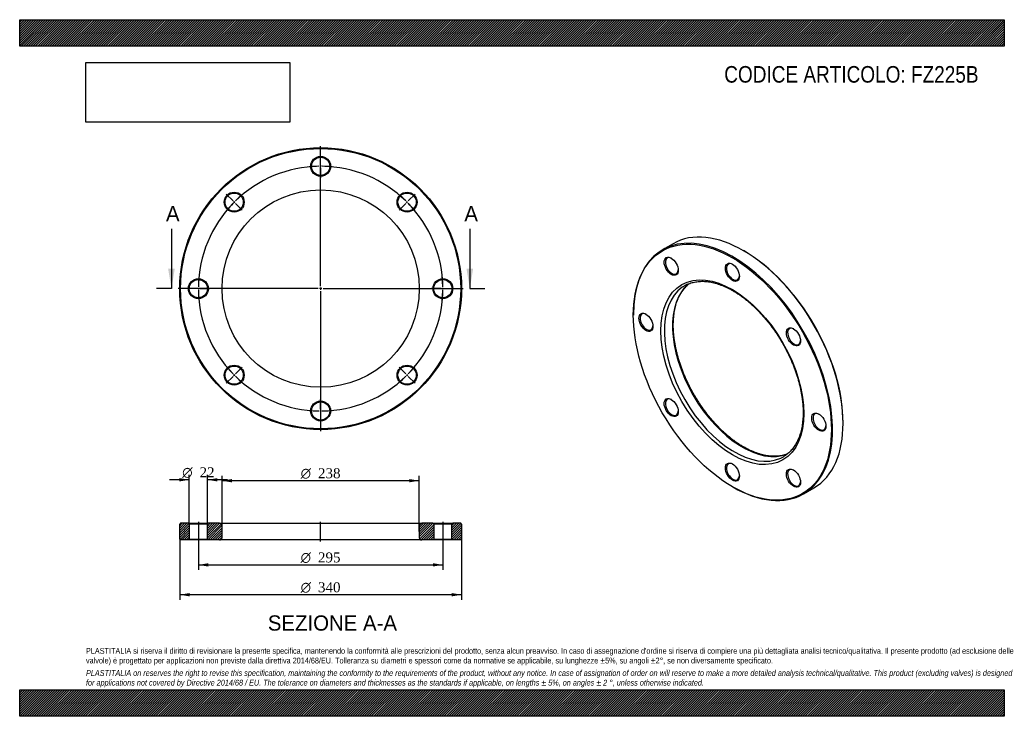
# Model space of a CAD drawing. Header units: millimetres. Extents: x 0 to 1188, y 0 to 840.
import ezdxf
from ezdxf.enums import TextEntityAlignment as Align
from ezdxf.lldxf.tags import DXFTag

# ---------------------------------------------------------------- set-up
doc = ezdxf.new("R2010")
doc.units = ezdxf.units.MM
doc.header["$LTSCALE"] = 4
for name, color, linetype in [('Default', 7, 'Continuous'), ('DV2_Default', 7, 'Continuous'), ('DV3_Default', 7, 'Continuous'), ('FZ225B', 7, 'Continuous')]:
    doc.layers.add(name, color=color, linetype=linetype)
doc.styles.add('SEACAD_Solid_Edge_ANSI', font='seans.ttf')
doc.styles.add('SEACAD_Solid_Edge_ANSI1_Symbols', font='semeca1.ttf')
doc.styles.add('SEACAD_Times_New_Roman', font='times.ttf')
tags = doc.linetypes.add('CENTER2', pattern=[28.575, 19.05, -3.175, 3.175, -3.175]).pattern_tags.tags
tags[10:11] = [DXFTag(74, 4), DXFTag(75, 0), DXFTag(340, '0'), DXFTag(46, 0.0), DXFTag(50, 0.0), DXFTag(44, 0.0), DXFTag(45, 0.0)]
tags[8:9] = [DXFTag(74, 4), DXFTag(75, 0), DXFTag(340, '0'), DXFTag(46, 0.0), DXFTag(50, 0.0), DXFTag(44, 0.0), DXFTag(45, 0.0)]
tags[6:7] = [DXFTag(74, 4), DXFTag(75, 0), DXFTag(340, '0'), DXFTag(46, 0.0), DXFTag(50, 0.0), DXFTag(44, 0.0), DXFTag(45, 0.0)]
tags[4:5] = [DXFTag(74, 4), DXFTag(75, 0), DXFTag(340, '0'), DXFTag(46, 0.0), DXFTag(50, 0.0), DXFTag(44, 0.0), DXFTag(45, 0.0)]
picture_1 = doc.add_image_def('image1.jpg', size_in_pixel=(4302, 1260))

# ---------------------------------------------------------------- blocks, each defined once
blk = doc.blocks.new('SE')
at = {"layer": 'FZ225B', "color": 7, "linetype": 'Continuous'}
for p, q in [((788.3, 569.9), (775.6, 562.6)), ((874, 561.1), (873.3, 561.5)), ((740.4, 484.7), (740.4, 483.9)), ((993.5, 353.3), (993.5, 354.1)), ((859.9, 276.9), (860.6, 276.5)), ((945.6, 268.1), (958.3, 275.5))]:
    blk.add_line(p, q, dxfattribs=at)
for centre, major_axis, start_param, end_param in [((873.3, 422.7), (-85, 147.2), 3.141593, 6.283185), ((860.6, 415.3), (85, -147.2), 0, 3.926991), ((874, 423.1), (84.5, -146.4), 0.785398, 2.356194), ((786.8, 543.1), (-5.5, 9.53), 0, 3.882511), ((786.8, 543.1), (-5.5, 9.53), 5.542267, 6.283185), ((860.6, 535.8), (-5.5, 9.53), 0, 3.882511), ((860.6, 535.8), (-5.5, 9.53), 5.542267, 6.283185), ((862, 416.2), (-59.5, 103.1), 0.053359, 3.088106), ((871.9, 421.9), (59.5, -103.1), 3.221497, 6.20245), ((862, 416.2), (-59.5, 103.1), 0, 0.053359), ((862, 416.2), (-59.5, 103.1), 6.233061, 6.283185), ((756.3, 475.6), (-5.5, 9.53), 0, 3.882511), ((756.3, 475.6), (-5.5, 9.53), 5.542267, 6.283185), ((934.3, 457.9), (-5.5, 9.53), 0, 3.882511), ((934.3, 457.9), (-5.5, 9.53), 5.542267, 6.283185), ((786.8, 372.8), (-5.5, 9.53), 0, 3.882511), ((786.8, 372.8), (-5.5, 9.53), 5.542267, 6.283185), ((964.9, 355.1), (-5.5, 9.53), 0, 3.882511), ((964.9, 355.1), (-5.5, 9.53), 5.542267, 6.283185), ((862, 416.2), (-59.5, 103.1), 3.088106, 3.19109), ((860.6, 294.9), (-5.5, 9.53), 0, 3.882511), ((860.6, 294.9), (-5.5, 9.53), 5.542267, 6.283185), ((934.3, 287.6), (-5.5, 9.53), 0, 3.882511), ((934.3, 287.6), (-5.5, 9.53), 5.542267, 6.283185), ((860.6, 415.3), (85, -147.2), 5.497787, 6.283185)]:
    blk.add_ellipse(centre, major_axis=major_axis, ratio=0.57735, start_param=start_param, end_param=end_param, dxfattribs=at)
for centre, major_axis in [((859.9, 414.9), (-84.5, 146.4)), ((786.1, 542.7), (6, -10.4)), ((859.9, 535.4), (6, -10.4)), ((859.9, 414.9), (61, -105.7)), ((755.6, 475.1), (6, -10.4)), ((933.6, 457.5), (6, -10.4)), ((786.1, 372.3), (6, -10.4)), ((964.2, 354.7), (6, -10.4)), ((859.9, 294.5), (6, -10.4)), ((933.6, 287.2), (6, -10.4))]:
    blk.add_ellipse(centre, major_axis=major_axis, ratio=0.57735, dxfattribs=at)
for points, knots in [([(805.4, 520.7), (805.6, 520.8), (806.6, 521.3), (808.6, 522.1), (811.3, 523), (814.2, 523.6), (817.1, 524.1), (820.1, 524.4), (823.1, 524.6), (826.2, 524.5), (829.4, 524.2), (832.7, 523.8), (836, 523.1), (839.3, 522.3), (842.7, 521.3), (846.1, 520.1), (849.6, 518.7), (853.1, 517.1), (856.6, 515.4), (860.1, 513.4), (863.6, 511.3), (867.1, 509.1), (870.6, 506.7), (874.1, 504.1), (877.6, 501.3), (881, 498.4), (884.4, 495.4), (887.8, 492.2), (891.1, 488.9), (894.4, 485.4), (897.6, 481.8), (900.8, 478.1), (903.9, 474.3), (906.9, 470.4), (909.8, 466.4), (912.7, 462.3), (915.4, 458.1), (918.1, 453.8), (920.6, 449.5), (923.1, 445.1), (925.4, 440.7), (927.7, 436.2), (929.8, 431.7), (931.8, 427.1), (933.6, 422.6), (935.4, 418), (937, 413.4), (938.4, 408.8), (939.8, 404.2), (941, 399.7), (942, 395.2), (942.9, 390.7), (943.7, 386.3), (944.3, 381.9), (944.8, 377.6), (945.1, 373.4), (945.3, 369.2), (945.3, 365.1), (945.2, 361.2), (944.9, 357.3), (944.5, 353.5), (944, 349.9), (943.3, 346.3), (942.4, 342.9), (941.5, 339.6), (940.3, 336.5), (939.1, 333.5), (937.7, 330.6), (936.2, 327.9), (934.6, 325.3), (932.8, 322.9), (930.9, 320.7), (928.9, 318.6), (926.8, 316.8), (925.2, 315.5), (924.3, 314.9), (924.2, 314.8)], [0, 0, 0, 0, 0.003064, 0.017217, 0.031348, 0.045444, 0.059498, 0.073506, 0.087468, 0.101386, 0.115266, 0.129112, 0.142931, 0.156728, 0.170509, 0.184277, 0.198037, 0.211792, 0.225545, 0.239297, 0.253049, 0.266802, 0.280558, 0.294317, 0.30808, 0.321846, 0.335616, 0.34939, 0.363167, 0.376947, 0.39073, 0.404516, 0.418305, 0.432096, 0.445889, 0.459683, 0.473478, 0.487275, 0.501071, 0.514868, 0.528665, 0.542461, 0.556256, 0.57005, 0.583841, 0.597631, 0.611419, 0.625203, 0.638985, 0.652763, 0.666538, 0.680309, 0.694075, 0.707838, 0.721596, 0.73535, 0.7491, 0.762847, 0.77659, 0.790332, 0.804073, 0.817814, 0.831558, 0.845307, 0.859065, 0.872835, 0.886622, 0.900432, 0.91427, 0.928142, 0.942054, 0.956011, 0.970016, 0.984067, 0.998162, 1, 1, 1, 1]), ([(873.4, 324.9), (872.7, 325.2), (871.1, 326.2), (868, 328.1), (864.5, 330.5), (861, 333), (857.6, 335.7), (854.1, 338.6), (850.7, 341.6), (847.3, 344.7), (843.9, 348), (840.7, 351.4), (837.4, 354.9), (834.2, 358.6), (831.1, 362.3), (828.1, 366.2), (825.1, 370.2), (822.2, 374.3), (819.5, 378.4), (816.8, 382.7), (814.2, 387), (811.7, 391.3), (809.3, 395.8), (807, 400.2), (804.9, 404.8), (802.8, 409.3), (800.9, 413.9), (799.2, 418.4), (797.5, 423), (796, 427.6), (794.6, 432.2), (793.4, 436.7), (792.3, 441.2), (791.3, 445.7), (790.5, 450.2), (789.8, 454.6), (789.3, 458.9), (788.9, 463.2), (788.7, 467.3), (788.6, 471.4), (788.7, 475.5), (788.9, 479.4), (789.3, 483.2), (789.8, 486.9), (790.4, 490.5), (791.2, 493.9), (792.1, 497.3), (793.2, 500.5), (794.4, 503.5), (795.7, 506.4), (797.2, 509.2), (798.7, 511.8), (800.5, 514.2), (802.3, 516.5), (804.3, 518.7), (806.1, 520.3), (807.2, 521.3), (807.7, 521.7)], [0, 0, 0, 0, 0.0095358, 0.0276973, 0.0458634, 0.0640333, 0.0822076, 0.1003866, 0.1185704, 0.1367591, 0.1549525, 0.1731503, 0.1913523, 0.2095581, 0.2277674, 0.2459797, 0.2641946, 0.2824117, 0.3006305, 0.3188506, 0.3370715, 0.3552928, 0.3735139, 0.3917343, 0.4099535, 0.4281711, 0.4463866, 0.4645995, 0.4828094, 0.5010159, 0.5192185, 0.5374167, 0.5556103, 0.5737989, 0.5919822, 0.61016, 0.6283321, 0.6464987, 0.6646599, 0.6828162, 0.7009683, 0.7191173, 0.7372648, 0.7554122, 0.7735618, 0.791717, 0.8098817, 0.828061, 0.8462606, 0.8644874, 0.8827489, 0.9010529, 0.9194073, 0.9378187, 0.9562917, 0.9748274, 0.985844, 0.985844, 0.985844, 0.985844]), ([(926.3, 316.3), (925.6, 316.1), (924.1, 315.5), (921.6, 314.8), (918.7, 314.2), (915.8, 313.8), (912.8, 313.5), (909.7, 313.5), (906.6, 313.6), (903.4, 313.9), (900.1, 314.5), (896.8, 315.2), (893.4, 316.1), (890, 317.2), (886.6, 318.4), (883.1, 319.9), (879.6, 321.5), (876.3, 323.2), (874.4, 324.3), (873.4, 324.9)], [0.0499885, 0.0499885, 0.0499885, 0.0499885, 0.0911002, 0.1497581, 0.2082601, 0.2665788, 0.3247044, 0.3826408, 0.4404027, 0.4980112, 0.55549, 0.6128636, 0.6701546, 0.7273836, 0.7845684, 0.8417238, 0.8988617, 0.9559918, 1, 1, 1, 1])]:
    blk.add_open_spline(points, degree=3, knots=knots, dxfattribs=at)
blk = doc.blocks.new('SE1')
at = {"layer": 'Default', "color": 7, "linetype": 'CENTER2'}
for start, end in [(90.7769, 134.2231), (45.7769, 89.2231), (135.7769, 179.2231), (0.7769, 44.2231), (180.7769, 224.2231), (315.7769, 359.2231), (225.7769, 269.2231), (270.7769, 314.2231)]:
    blk.add_arc((363.1, 515.7), 147.5, start, end, dxfattribs=at)
at = {"layer": 'DV2_Default', "color": 7, "linetype": 'CENTER2'}
for p, q in [((363.1, 518.7), (363.1, 687.4)), ((363.1, 665.2), (363.1, 676.9)), ((363.1, 662.2), (363.1, 664.2)), ((363.1, 661.2), (363.1, 649.4)), ((257.4, 621.4), (249.1, 629.7)), ((468.8, 621.4), (477.1, 629.7)), ((259.5, 619.2), (258.1, 620.7)), ((260.2, 618.5), (268.5, 610.2)), ((466, 618.5), (457.7, 610.2)), ((466.7, 619.2), (468.1, 620.7)), ((360.1, 515.7), (191.4, 515.7)), ((213.6, 515.7), (201.9, 515.7)), ((216.6, 515.7), (214.6, 515.7)), ((217.6, 515.7), (229.4, 515.7)), ((364.6, 515.7), (361.6, 515.7)), ((363.1, 517.2), (363.1, 514.2)), ((363.1, 512.7), (363.1, 343.9)), ((366.1, 515.7), (534.9, 515.7)), ((508.6, 515.7), (496.9, 515.7)), ((508.6, 515.7), (497.9, 515.7)), ((509.6, 515.7), (511.6, 515.7)), ((509.6, 515.7), (511.6, 515.7)), ((512.6, 515.7), (523.4, 515.7)), ((512.6, 515.7), (524.4, 515.7)), ((260.2, 412.8), (268.5, 421.1)), ((466, 412.8), (457.7, 421.1)), ((257.4, 409.9), (249.1, 401.6)), ((259.5, 412.1), (258.1, 410.7)), ((466.7, 412.1), (468.1, 410.7)), ((468.8, 409.9), (477.1, 401.6)), ((363.1, 370.2), (363.1, 381.9)), ((363.1, 369.2), (363.1, 367.2)), ((363.1, 366.2), (363.1, 354.4))]:
    blk.add_line(p, q, dxfattribs=at)
for start, end in [(90.7769, 95.3411), (89.6116, 90.3884), (84.6589, 89.2231), (135.7769, 140.3411), (134.6116, 135.3884), (129.6589, 134.2231), (45.7769, 50.3411), (44.6116, 45.3884), (39.6589, 44.2231), (174.6589, 179.2231), (0.7769, 5.3411), (0.7769, 4.9527), (179.6116, 180.3884), (180.7769, 185.3411), (354.6589, 359.2231), (355.0473, 359.2231), (359.6116, 0.3884), (359.6116, 0.3884), (219.6589, 224.2231), (315.7769, 320.3411), (224.6116, 225.3884), (225.7769, 230.3411), (309.6589, 314.2231), (314.6116, 315.3884), (264.6589, 269.2231), (270.7769, 275.3411), (269.6116, 270.3884)]:
    blk.add_arc((363.1, 515.7), 147.5, start, end, dxfattribs=at)
at = {"layer": 'FZ225B', "color": 7, "linetype": 'Continuous'}
for centre, radius in [((363.1, 515.7), 170), ((363.1, 515.7), 169), ((363.1, 663.2), 12), ((363.1, 663.2), 11), ((363.1, 515.7), 119), ((258.8, 620), 12), ((258.8, 620), 11), ((467.4, 620), 12), ((467.4, 620), 11), ((215.6, 515.7), 12), ((215.6, 515.7), 11), ((510.6, 515.7), 12), ((510.6, 515.7), 11), ((258.8, 411.4), 12), ((258.8, 411.4), 11), ((467.4, 411.4), 12), ((467.4, 411.4), 11), ((363.1, 368.2), 12), ((363.1, 368.2), 11)]:
    blk.add_circle(centre, radius, dxfattribs=at)
blk = doc.blocks.new('SE3')
at = {"color": 7, "linetype": 'Continuous', "style": 'SEACAD_Solid_Edge_ANSI'}
blk.add_text('A', height=18.4, dxfattribs=at).set_placement((176.5, 615.3), align=Align.TOP_LEFT)
blk = doc.blocks.new('SE4')
at = {"color": 7, "linetype": 'Continuous', "style": 'SEACAD_Solid_Edge_ANSI'}
blk.add_text('A', height=18.4, dxfattribs=at).set_placement((536.5, 615.3), align=Align.TOP_LEFT)
blk = doc.blocks.new('SEANNOT_GROUP')
at = {"linetype": 'Continuous'}
blk.add_hatch(color=7, dxfattribs=at).paths.add_polyline_path([(179.1, 539.7), (183.1, 515.7), (187.1, 539.7)])
at = {"color": 7, "linetype": 'Continuous'}
blk.add_lwpolyline([(183.1, 587.7), (183.1, 515.7)], dxfattribs=at)
blk = doc.blocks.new('SEANNOT_GROUP1')
at = {"linetype": 'Continuous'}
blk.add_hatch(color=7, dxfattribs=at).paths.add_polyline_path([(539.1, 539.7), (543.1, 515.7), (547.1, 539.7)])
at = {"color": 7, "linetype": 'Continuous'}
blk.add_lwpolyline([(543.1, 587.7), (543.1, 515.7)], dxfattribs=at)
blk = doc.blocks.new('SE2')
at = {"layer": 'Default', "color": 7, "linetype": 'CENTER2'}
for p, q in [((183.1, 515.7), (165.1, 515.7)), ((543.1, 515.7), (561.1, 515.7))]:
    blk.add_line(p, q, dxfattribs=at)
at = {"layer": 'Default'}
for name in ['SE3', 'SE4', 'SEANNOT_GROUP', 'SEANNOT_GROUP1']:
    blk.add_blockref(name, (0, 0), dxfattribs=at)
blk = doc.blocks.new('SE5')
at = {"layer": 'FZ225B', "linetype": 'Continuous'}
h = blk.add_hatch(dxfattribs=at)
h.set_pattern_fill('LINE', scale=0.62992, angle=45, style=0)
h.paths.add_polyline_path([(203.6, 232.7), (194.1, 232.7), (193.1, 231.7), (193.1, 213.7), (194.1, 212.7), (203.6, 212.7), (204.6, 213.7), (204.6, 231.7)])
h = blk.add_hatch(dxfattribs=at)
h.set_pattern_fill('LINE', scale=0.62992, angle=45, style=0)
edge = h.paths.add_edge_path()
edge.add_line((227.6, 212.7), (241.1, 212.7))
edge.add_arc((241.1, 215.7), 3, 270, 360)
edge.add_line((244.1, 215.7), (244.1, 229.7))
edge.add_arc((241.1, 229.7), 3, 0, 90)
edge.add_line((241.1, 232.7), (227.6, 232.7))
edge.add_line((227.6, 232.7), (226.6, 231.7))
edge.add_line((226.6, 231.7), (226.6, 213.7))
edge.add_line((226.6, 213.7), (227.6, 212.7))
h = blk.add_hatch(dxfattribs=at)
h.set_pattern_fill('LINE', scale=0.62992, angle=45, style=0)
edge = h.paths.add_edge_path()
edge.add_line((499.6, 213.7), (499.6, 231.7))
edge.add_line((499.6, 231.7), (498.6, 232.7))
edge.add_line((498.6, 232.7), (485.1, 232.7))
edge.add_arc((485.1, 229.7), 3, 90, 180)
edge.add_line((482.1, 229.7), (482.1, 215.7))
edge.add_arc((485.1, 215.7), 3, 180, 270)
edge.add_line((485.1, 212.7), (498.6, 212.7))
edge.add_line((498.6, 212.7), (499.6, 213.7))
h = blk.add_hatch(dxfattribs=at)
h.set_pattern_fill('LINE', scale=0.62992, angle=45, style=0)
h.paths.add_polyline_path([(521.6, 231.7), (521.6, 213.7), (522.6, 212.7), (532.1, 212.7), (533.1, 213.7), (533.1, 231.7), (532.1, 232.7), (522.6, 232.7)])
at = {"layer": 'DV3_Default', "color": 7, "linetype": 'CENTER2'}
for p, q in [((215.6, 234.4), (215.6, 210.9)), ((363.1, 210.9), (363.1, 234.4)), ((510.6, 234.4), (510.6, 210.9))]:
    blk.add_line(p, q, dxfattribs=at)
at = {"layer": 'FZ225B', "color": 7, "linetype": 'Continuous'}
for p, q in [((194.1, 232.7), (193.1, 231.7)), ((193.1, 213.7), (193.1, 231.7)), ((203.6, 232.7), (194.1, 232.7)), ((203.6, 232.7), (227.6, 232.7)), ((203.6, 232.7), (204.6, 231.7)), ((226.6, 231.7), (204.6, 231.7)), ((204.6, 231.7), (204.6, 213.7)), ((226.6, 231.7), (227.6, 232.7)), ((226.6, 213.7), (226.6, 231.7)), ((241.1, 232.7), (227.6, 232.7)), ((241.1, 232.7), (485.1, 232.7)), ((244.1, 215.7), (244.1, 229.7)), ((482.1, 229.7), (482.1, 215.7)), ((498.6, 232.7), (485.1, 232.7)), ((498.6, 232.7), (522.6, 232.7)), ((498.6, 232.7), (499.6, 231.7)), ((521.6, 231.7), (499.6, 231.7)), ((499.6, 231.7), (499.6, 213.7)), ((521.6, 231.7), (522.6, 232.7)), ((521.6, 213.7), (521.6, 231.7)), ((532.1, 232.7), (522.6, 232.7)), ((533.1, 231.7), (532.1, 232.7)), ((533.1, 231.7), (533.1, 213.7)), ((193.1, 213.7), (194.1, 212.7)), ((203.6, 212.7), (194.1, 212.7)), ((204.6, 213.7), (203.6, 212.7)), ((227.6, 212.7), (203.6, 212.7)), ((204.6, 213.7), (226.6, 213.7)), ((227.6, 212.7), (226.6, 213.7)), ((241.1, 212.7), (227.6, 212.7)), ((485.1, 212.7), (241.1, 212.7)), ((498.6, 212.7), (485.1, 212.7)), ((499.6, 213.7), (498.6, 212.7)), ((522.6, 212.7), (498.6, 212.7)), ((499.6, 213.7), (521.6, 213.7)), ((522.6, 212.7), (521.6, 213.7)), ((532.1, 212.7), (522.6, 212.7)), ((532.1, 212.7), (533.1, 213.7))]:
    blk.add_line(p, q, dxfattribs=at)
for centre, start, end in [((241.1, 229.7), 0, 90), ((485.1, 229.7), 90, 180), ((241.1, 215.7), 270, 0), ((485.1, 215.7), 180, 270)]:
    blk.add_arc(centre, 3, start, end, dxfattribs=at)
blk = doc.blocks.new('GDimGGroup')
at = {"layer": 'Default', "linetype": 'Continuous'}
for points in [[(256.1, 286.1), (244.1, 284.1), (256.1, 282.1)], [(470.1, 286.1), (470.1, 282.1), (482.1, 284.1)]]:
    blk.add_hatch(color=7, dxfattribs=at).paths.add_polyline_path(points)
at = {"layer": 'Default', "color": 7, "linetype": 'Continuous'}
for p, q in [((244.1, 222.7), (244.1, 290.1)), ((482.1, 222.7), (482.1, 290.1)), ((482.1, 284.1), (244.1, 284.1))]:
    blk.add_line(p, q, dxfattribs=at)
for s, style, p in [('O', 'SEACAD_Solid_Edge_ANSI1_Symbols', (339, 299.1)), ('238', 'SEACAD_Times_New_Roman', (359.9, 299.1))]:
    blk.add_text(s, height=12, dxfattribs=dict(at, style=style)).set_placement(p, align=Align.TOP_LEFT)
blk = doc.blocks.new('GDimGGroup1')
at = {"layer": 'Default', "linetype": 'Continuous'}
for points in [[(205.1, 144.6), (205.1, 148.6), (193.1, 146.6)], [(521.1, 144.6), (533.1, 146.6), (521.1, 148.6)]]:
    blk.add_hatch(color=7, dxfattribs=at).paths.add_polyline_path(points)
at = {"layer": 'Default', "color": 7, "linetype": 'Continuous'}
for p, q in [((193.1, 213.7), (193.1, 140.6)), ((533.1, 213.7), (533.1, 140.6)), ((533.1, 146.6), (193.1, 146.6))]:
    blk.add_line(p, q, dxfattribs=at)
for s, style, p in [('O', 'SEACAD_Solid_Edge_ANSI1_Symbols', (339, 161.6)), ('340', 'SEACAD_Times_New_Roman', (359.9, 161.6))]:
    blk.add_text(s, height=12, dxfattribs=dict(at, style=style)).set_placement(p, align=Align.TOP_LEFT)
blk = doc.blocks.new('GDimGGroup2')
at = {"layer": 'Default', "linetype": 'Continuous'}
for points in [[(227.6, 180.6), (227.6, 184.6), (215.6, 182.6)], [(498.6, 180.6), (510.6, 182.6), (498.6, 184.6)]]:
    blk.add_hatch(color=7, dxfattribs=at).paths.add_polyline_path(points)
at = {"layer": 'Default', "color": 7, "linetype": 'Continuous'}
for p, q in [((215.6, 212.7), (215.6, 176.6)), ((510.6, 212.7), (510.6, 176.6)), ((215.6, 182.6), (510.6, 182.6))]:
    blk.add_line(p, q, dxfattribs=at)
for s, style, p in [('O', 'SEACAD_Solid_Edge_ANSI1_Symbols', (339, 197.6)), ('295', 'SEACAD_Times_New_Roman', (359.9, 197.6))]:
    blk.add_text(s, height=12, dxfattribs=dict(at, style=style)).set_placement(p, align=Align.TOP_LEFT)
blk = doc.blocks.new('GDimGGroup3')
at = {"layer": 'Default', "linetype": 'Continuous'}
for points in [[(192.6, 287.2), (192.6, 283.2), (204.6, 285.2)], [(238.6, 287.2), (226.6, 285.2), (238.6, 283.2)]]:
    blk.add_hatch(color=7, dxfattribs=at).paths.add_polyline_path(points)
at = {"layer": 'Default', "color": 7, "linetype": 'Continuous'}
for p, q in [((204.6, 285.2), (180.6, 285.2)), ((204.6, 231.7), (204.6, 291.2)), ((226.6, 231.7), (226.6, 291.2)), ((250.6, 285.2), (226.6, 285.2))]:
    blk.add_line(p, q, dxfattribs=at)
for s, style, p in [('O', 'SEACAD_Solid_Edge_ANSI1_Symbols', (196.1, 300.2)), ('22', 'SEACAD_Times_New_Roman', (217, 300.2))]:
    blk.add_text(s, height=12, dxfattribs=dict(at, style=style)).set_placement(p, align=Align.TOP_LEFT)

msp = doc.modelspace()

# ---------------------------------------------------------------- hatches: boundary and pattern name
at = {"layer": 'Default', "linetype": 'Continuous'}
h = msp.add_hatch(dxfattribs=at)
h.set_pattern_fill('LINE', scale=0.629921, angle=45, style=0)
h.paths.add_polyline_path([(1188, 808), (1188, 840), (0, 840), (0, 808)])
for points in [[(1188, 808), (1188, 840), (0, 840), (0, 808)], [(1188, 0), (1188, 32), (0, 32), (0, 0)]]:
    msp.add_hatch(color=7, dxfattribs=at).paths.add_polyline_path(points)
h = msp.add_hatch(dxfattribs=at)
h.set_pattern_fill('LINE', scale=0.629921, angle=45, style=0)
h.paths.add_polyline_path([(1188, 0), (1188, 32), (0, 32), (0, 0)])

# ---------------------------------------------------------------- linework, layer by layer
at = {"layer": 'Default', "color": 7, "linetype": 'Continuous'}
for p, q in [((0, 840), (1188, 840)), ((0, 808), (0, 840)), ((1188, 840), (1188, 808)), ((1188, 808), (0, 808)), ((0, 32), (1188, 32)), ((0, 0), (0, 32)), ((1188, 32), (1188, 0)), ((1188, 0), (0, 0))]:
    msp.add_line(p, q, dxfattribs=at)

# ---------------------------------------------------------------- block references
at = {"layer": 'Default'}
for name in ['SE1', 'SE2', 'SE', 'GDimGGroup3', 'GDimGGroup', 'SE5', 'GDimGGroup1', 'GDimGGroup2']:
    msp.add_blockref(name, (0, 0), dxfattribs=at)

# ---------------------------------------------------------------- texts
at = {"layer": 'Default', "color": 7, "linetype": 'Continuous', "style": 'SEACAD_Solid_Edge_ANSI'}
msp.add_text('SEZIONE A-A', height=18.4, dxfattribs=at).set_placement((299.4, 121.7), align=Align.TOP_LEFT)
at = {"layer": 'Default', "attachment_point": 1}
for s, insert, char_height, width in [('{\\fArial Narrow|b0||i0||c0|p34;\\C7;\\H20.;\\W1.;CODICE ARTICOLO: FZ225B}', (850.1, 784.1), 20, 317.198), ("{\\fArial Narrow|b0||i0||c0|p34;\\C7;\\H7.;\\W1.;PLASTITALIA si riserva il diritto di revisionare la presente specifica, mantenendo la conformità alle prescrizioni del prodotto, senza alcun preavviso. In caso di assegnazione d'ordine si riserva di compiere una più dettagliata analisi tecnico/qualitativa. Il presente prodotto (ad esclusione delle \\P}{\\fArial Narrow|b0||i0||c0|p34;\\C7;\\H7.;\\W1.;valvole) è progettato per applicazioni non previste dalla direttiva 2014/68/EU. Tolleranza su diametri e spessori come da normative se applicabile, su lunghezze ±5%, su angoli ±2°, se non diversamente specificato.\\P}{\\fArial Narrow|b0||i0||c0|p34;\\C7;\\H2.;\\W1.;   \\P}{\\fArial Narrow|b0||i1||c0|p34;\\C7;\\H7.;\\W1.;PLASTITALIA on reserves the right to revise this specification, maintaining the conformity to the requirements of the product, without any notice. In case of assignation of order on will reserve to make a more detailed analysis technical/qualitative. This product (excluding valves) is designed \\P}{\\fArial Narrow|b0||i1||c0|p34;\\C7;\\H7.;\\W1.;for applications not covered by Directive 2014/68 / EU. The tolerance on diameters and thicknesses as the standards if applicable, on lengths ± 5%, on angles ± 2 °, unless otherwise indicated.\\P}", (80, 82.4), 7, 1028)]:
    msp.add_mtext(s, dxfattribs=dict(at, insert=insert, char_height=char_height, width=width))

# ---------------------------------------------------------------- pictures from other files: only their frames are drawn
image = msp.add_image(picture_1, insert=(80, 716.4), size_in_units=(245.8, 72))
image.dxf.flags = 7

doc.saveas('drawing.dxf')
